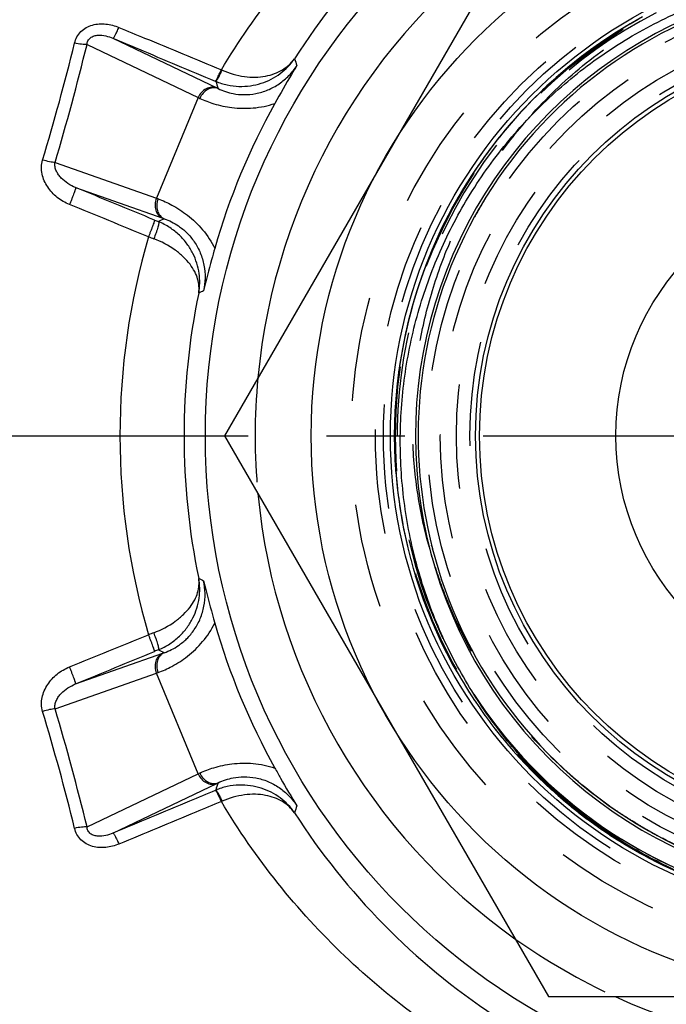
# Model space of a CAD drawing. Header units: millimetres. Extents: x 397 to 603, y 378 to 622.
# Tile 6 of 10: x 447 to 487, y 465 to 526. Entities that reach past the tile are written whole.
import ezdxf

# ---------------------------------------------------------------- set-up
doc = ezdxf.new("R2010")
doc.units = ezdxf.units.MM
doc.header["$LTSCALE"] = 65.185185
doc.linetypes.add('CENTER', pattern=[0.6, 0.375, -0.075, 0.075, -0.075])
doc.linetypes.add('HIDDEN', pattern=[0.2, 0.1, -0.1])
for name, color, linetype in [('ACHSEN_S', 7, 'CONTINUOUS'), ('FASEN', 7, 'CONTINUOUS'), ('FLAECHEN', 7, 'CONTINUOUS'), ('KONST.EL_MIT_GEO', 7, 'CONTINUOUS'), ('KURVEN', 7, 'CONTINUOUS')]:
    doc.layers.add(name, color=color, linetype=linetype)

msp = doc.modelspace()

# ---------------------------------------------------------------- linework, layer by layer
at = {"layer": 'ACHSEN_S', "color": 2, "linetype": 'CENTER'}
msp.add_line((397.5, 500), (602.5, 500), dxfattribs=at)
at = {"layer": 'FASEN', "color": 7, "linetype": 'Continuous'}
msp.add_circle((500, 500), 41.605, dxfattribs=at)
for start, end in [(125.38435, 174.61552), (185.38448, 234.61565), (245.38443, 294.61557)]:
    msp.add_arc((500, 500), 38.5, start, end, dxfattribs=at)
at = {"layer": 'FASEN', "color": 8, "linetype": 'HIDDEN'}
for start, end in [(174.61552, 185.38448), (234.61565, 245.38443)]:
    msp.add_arc((500, 500), 38.5, start, end, dxfattribs=at)
at = {"layer": 'FLAECHEN', "color": 8, "linetype": 'HIDDEN'}
for radius in [29.805, 26.95, 25.1]:
    msp.add_circle((500, 500), radius, dxfattribs=at)
at = {"layer": 'FLAECHEN', "color": 7, "linetype": 'Continuous'}
msp.add_circle((500, 500), 24.5, dxfattribs=at)
at = {"layer": 'KONST.EL_MIT_GEO', "color": 7, "linetype": 'Continuous'}
for p, q in [((479.793, 535), (459.585, 500)), ((452.624, 524.802), (459.101, 521.702)), ((451.012, 524.418), (457.944, 521.1)), ((459.392, 522.837), (459.437, 522.817)), ((459.009, 522.133), (459.044, 522.119)), ((457.944, 521.1), (455.342, 514.819)), ((449.02, 517.047), (455.342, 514.819)), ((450.302, 515.489), (455.734, 513.574)), ((459.585, 500), (479.793, 465)), ((450.302, 484.511), (455.734, 486.426)), ((449.02, 482.953), (455.342, 485.181)), ((457.944, 478.9), (455.342, 485.181)), ((451.012, 475.582), (457.944, 478.9)), ((452.624, 475.198), (459.101, 478.298)), ((459.044, 477.881), (459.009, 477.867)), ((459.437, 477.183), (459.392, 477.163)), ((484.882, 476.041), (484.864, 476.052)), ((485.008, 475.962), (484.986, 475.976)), ((479.793, 465), (520.207, 465))]:
    msp.add_line(p, q, dxfattribs=at)
at = {"layer": 'KONST.EL_MIT_GEO', "color": 8, "linetype": 'HIDDEN'}
for p, q in [((484.405, 525.404), (483.911, 525.094)), ((484.894, 525.698), (484.394, 525.398)), ((485.388, 525.982), (484.883, 525.691)), ((483.445, 524.789), (482.963, 524.461)), ((483.922, 525.101), (483.434, 524.782)), ((482.973, 524.468), (482.498, 524.13)), ((482.05, 523.799), (481.588, 523.443)), ((482.508, 524.138), (482.04, 523.791)), ((481.153, 523.094), (480.705, 522.721)), ((481.598, 523.451), (481.143, 523.086)), ((480.283, 522.357), (479.849, 521.967)), ((480.714, 522.73), (480.273, 522.348)), ((479.859, 521.975), (479.433, 521.577)), ((479.033, 521.189), (478.623, 520.775)), ((479.442, 521.586), (479.024, 521.18)), ((478.631, 520.784), (478.229, 520.362)), ((477.852, 519.951), (477.466, 519.514)), ((478.238, 520.371), (477.843, 519.942)), ((477.474, 519.524), (477.097, 519.079)), ((476.744, 518.648), (476.384, 518.189)), ((477.105, 519.089), (476.736, 518.638)), ((476.392, 518.199), (476.04, 517.734)), ((476.048, 517.744), (475.705, 517.273)), ((475.386, 516.815), (475.062, 516.33)), ((475.713, 517.283), (475.379, 516.805)), ((475.069, 516.341), (474.754, 515.85)), ((474.761, 515.861), (474.456, 515.365)), ((474.462, 515.375), (474.167, 514.873)), ((473.893, 514.387), (473.616, 513.874)), ((474.173, 514.884), (473.887, 514.376)), ((475.759, 514.662), (475.761, 514.665)), ((475.759, 514.662), (475.761, 514.665)), ((475.759, 514.662), (475.761, 514.665)), ((473.622, 513.885), (473.356, 513.367)), ((475.414, 514.075), (475.442, 514.125)), ((475.428, 514.101), (475.445, 514.13)), ((475.442, 514.125), (475.466, 514.165)), ((475.445, 514.13), (475.46, 514.155)), ((475.46, 514.155), (475.466, 514.165)), ((475.466, 514.165), (475.489, 514.206)), ((475.466, 514.165), (475.475, 514.181)), ((475.466, 514.165), (475.468, 514.169)), ((473.362, 513.378), (473.105, 512.855)), ((475.18, 513.658), (475.183, 513.664)), ((475.184, 513.666), (475.187, 513.672)), ((473.111, 512.866), (472.864, 512.338)), ((472.869, 512.349), (472.633, 511.816)), ((472.417, 511.302), (472.201, 510.761)), ((472.638, 511.828), (472.412, 511.291)), ((472.206, 510.773), (472, 510.227)), ((472.005, 510.239), (471.81, 509.689)), ((471.814, 509.701), (471.63, 509.148)), ((471.633, 509.16), (471.46, 508.604)), ((471.463, 508.616), (471.3, 508.056)), ((471.304, 508.069), (471.151, 507.506)), ((471.016, 506.965), (470.885, 506.397)), ((471.155, 507.518), (471.013, 506.953)), ((470.888, 506.409), (470.768, 505.839)), ((470.771, 505.851), (470.662, 505.278)), ((470.662, 505.278), (470.553, 504.628)), ((470.566, 504.716), (470.47, 504.067)), ((470.482, 504.152), (470.398, 503.505)), ((470.408, 503.587), (470.336, 502.941)), ((470.293, 502.465), (470.246, 501.811)), ((470.251, 501.896), (470.217, 501.244)), ((470.221, 501.326), (470.199, 500.677)), ((470.201, 500.756), (470.191, 500.11)), ((470.192, 500.186), (470.194, 499.543)), ((470.193, 499.616), (470.209, 498.976)), ((470.206, 499.046), (470.233, 498.41)), ((470.23, 498.476), (470.269, 497.844)), ((470.265, 497.907), (470.315, 497.279)), ((470.31, 497.338), (470.373, 496.714)), ((470.366, 496.771), (470.44, 496.151)), ((470.434, 496.204), (470.519, 495.59)), ((470.512, 495.64), (470.608, 495.03)), ((470.6, 495.076), (470.708, 494.471)), ((470.7, 494.515), (470.819, 493.915)), ((470.81, 493.955), (470.94, 493.361)), ((470.931, 493.398), (471.071, 492.81)), ((471.063, 492.843), (471.213, 492.261)), ((472.52, 493.112), (472.505, 493.173)), ((472.523, 493.101), (472.52, 493.112)), ((472.58, 492.876), (472.562, 492.947)), ((472.594, 492.824), (472.58, 492.876)), ((472.595, 492.82), (472.594, 492.824)), ((471.205, 492.291), (471.366, 491.714)), ((471.358, 491.741), (471.529, 491.171)), ((471.521, 491.195), (471.702, 490.631)), ((471.695, 490.652), (471.885, 490.094)), ((471.879, 490.112), (472.078, 489.561)), ((472.073, 489.576), (472.282, 489.031)), ((472.278, 489.043), (472.497, 488.503)), ((472.492, 488.515), (472.722, 487.979)), ((472.717, 487.991), (472.957, 487.459)), ((472.952, 487.471), (473.202, 486.944)), ((473.197, 486.956), (473.457, 486.434)), ((473.449, 486.449), (473.721, 485.929)), ((473.712, 485.946), (473.995, 485.429)), ((473.984, 485.449), (474.279, 484.934)), ((474.265, 484.956), (474.572, 484.445)), ((474.556, 484.47), (474.874, 483.961)), ((474.856, 483.988), (475.185, 483.483)), ((475.141, 483.861), (475.098, 483.927)), ((475.129, 483.88), (475.101, 483.923)), ((475.141, 483.861), (475.102, 483.921)), ((475.141, 483.861), (475.103, 483.919)), ((475.141, 483.861), (475.105, 483.917)), ((475.141, 483.861), (475.114, 483.902)), ((475.141, 483.861), (475.123, 483.889)), ((475.141, 483.861), (475.127, 483.883)), ((475.141, 483.861), (475.129, 483.88)), ((475.141, 483.861), (475.13, 483.878)), ((475.165, 483.824), (475.141, 483.861)), ((475.154, 483.84), (475.141, 483.861)), ((475.165, 483.513), (475.506, 483.011)), ((475.484, 483.044), (475.835, 482.546)), ((475.811, 482.58), (476.174, 482.087)), ((476.146, 482.123), (476.521, 481.634)), ((476.491, 481.673), (476.876, 481.189)), ((476.844, 481.229), (477.24, 480.75)), ((477.205, 480.792), (477.613, 480.318)), ((477.574, 480.361), (477.993, 479.893)), ((477.952, 479.938), (478.382, 479.476)), ((478.338, 479.523), (478.779, 479.066)), ((478.731, 479.114), (479.183, 478.664)), ((479.132, 478.713), (479.595, 478.269)), ((479.541, 478.32), (480.015, 477.883)), ((479.957, 477.935), (480.441, 477.505)), ((480.381, 477.558), (480.875, 477.135)), ((480.811, 477.189), (481.316, 476.773)), ((483.641, 476.87), (483.613, 476.89)), ((481.249, 476.828), (481.764, 476.42)), ((481.693, 476.475), (482.218, 476.075)), ((483.819, 476.745), (483.806, 476.754)), ((483.836, 476.734), (483.819, 476.745)), ((484.075, 476.57), (484.071, 476.572)), ((484.119, 476.54), (484.075, 476.57)), ((484.246, 476.454), (484.199, 476.486)), ((484.267, 476.44), (484.246, 476.454)), ((484.279, 476.432), (484.267, 476.44)), ((484.425, 476.336), (484.39, 476.358)), ((484.617, 476.21), (484.591, 476.227)), ((482.144, 476.131), (482.679, 475.739)), ((482.601, 475.796), (483.147, 475.413)), ((484.624, 476.206), (484.617, 476.21)), ((484.645, 476.192), (484.624, 476.206)), ((484.703, 476.155), (484.645, 476.192)), ((484.717, 476.146), (484.703, 476.155)), ((485.033, 475.947), (485.008, 475.962)), ((485.033, 475.947), (485.008, 475.962)), ((485.439, 475.699), (485.033, 475.947)), ((485.063, 475.928), (485.033, 475.947)), ((485.048, 475.937), (485.033, 475.947)), ((485.093, 475.909), (485.048, 475.937)), ((485.114, 475.896), (485.063, 475.928)), ((485.149, 475.874), (485.093, 475.909)), ((485.18, 475.855), (485.114, 475.896)), ((485.184, 475.853), (485.18, 475.855)), ((485.19, 475.849), (485.184, 475.853)), ((485.354, 475.75), (485.345, 475.755)), ((485.527, 475.646), (485.47, 475.68)), ((485.579, 475.615), (485.527, 475.646)), ((483.065, 475.469), (483.62, 475.095)), ((483.609, 475.102), (484.1, 474.786)), ((485.681, 475.555), (485.676, 475.558)), ((485.684, 475.553), (485.681, 475.555)), ((485.745, 475.517), (485.684, 475.553)), ((485.813, 475.478), (485.745, 475.517)), ((486.04, 475.348), (486.027, 475.355)), ((486.093, 475.318), (486.04, 475.348)), ((486.147, 475.287), (486.093, 475.318)), ((486.201, 475.257), (486.147, 475.287)), ((486.49, 475.099), (486.447, 475.122)), ((486.489, 475.098), (486.447, 475.121)), ((486.61, 475.033), (486.575, 475.052)), ((484.089, 474.793), (484.585, 474.486)), ((484.574, 474.493), (485.076, 474.196)), ((485.065, 474.202), (485.572, 473.915)), ((485.561, 473.921), (486.074, 473.644)), ((486.063, 473.65), (486.581, 473.382)), ((486.569, 473.388), (487.092, 473.131)), ((487.081, 473.136), (487.609, 472.889))]:
    msp.add_line(p, q, dxfattribs=at)
for points in [[(485.51, 526.05), (485.016, 525.769), (484.527, 525.478), (484.043, 525.179), (483.566, 524.87), (483.095, 524.552), (482.629, 524.225), (482.17, 523.889), (481.718, 523.544), (481.272, 523.191), (480.833, 522.83), (480.401, 522.46), (479.976, 522.082), (479.558, 521.696), (479.148, 521.302), (478.746, 520.9), (478.351, 520.491), (477.964, 520.074), (477.585, 519.65), (477.214, 519.219), (476.851, 518.781), (476.497, 518.336), (476.152, 517.884), (475.815, 517.426), (475.487, 516.961), (475.168, 516.491), (474.858, 516.014), (474.557, 515.531), (474.265, 515.043), (473.983, 514.549), (473.71, 514.05), (473.447, 513.546), (473.193, 513.037), (472.949, 512.524), (472.715, 512.005), (472.491, 511.483), (472.277, 510.956), (472.073, 510.425), (471.879, 509.89), (471.696, 509.352), (471.523, 508.81), (471.36, 508.265), (471.207, 507.717), (471.065, 507.167), (470.934, 506.613), (470.813, 506.058), (470.703, 505.5), (470.603, 504.94), (470.514, 504.378), (470.436, 503.815), (470.369, 503.25), (470.312, 502.684), (470.266, 502.117), (470.231, 501.55), (470.207, 500.982), (470.194, 500.413), (470.191, 499.844), (470.2, 499.276), (470.219, 498.707), (470.249, 498.139), (470.29, 497.572), (470.342, 497.006), (470.404, 496.441), (470.478, 495.877), (470.562, 495.314), (470.656, 494.753), (470.762, 494.195), (470.878, 493.638), (471.005, 493.083), (471.13, 492.579)], [(485.664, 526.135), (485.17, 525.858), (484.68, 525.571), (484.197, 525.275), (483.719, 524.97), (483.247, 524.656), (482.781, 524.332), (482.321, 524), (481.867, 523.66), (481.421, 523.311), (480.981, 522.953), (480.547, 522.587), (480.121, 522.213), (479.702, 521.831), (479.291, 521.441), (478.886, 521.043), (478.49, 520.637), (478.101, 520.224), (477.72, 519.804), (477.348, 519.377), (476.983, 518.942), (476.627, 518.501), (476.279, 518.053), (475.94, 517.598), (475.61, 517.137), (475.288, 516.67), (474.976, 516.197), (474.672, 515.718), (474.377, 515.234), (474.092, 514.743), (473.817, 514.248), (473.55, 513.747), (473.293, 513.242), (473.046, 512.731), (472.809, 512.216), (472.582, 511.697), (472.364, 511.173), (472.157, 510.645), (471.959, 510.113), (471.772, 509.578), (471.595, 509.039), (471.428, 508.497), (471.271, 507.952), (471.125, 507.404), (470.99, 506.854), (470.864, 506.301), (470.75, 505.745), (470.646, 505.188)], [(470.664, 505.291), (470.568, 504.729), (470.483, 504.165), (470.409, 503.599), (470.346, 503.033), (470.286, 502.376)], [(487.365, 474.644), (486.876, 474.893), (486.392, 475.152), (485.913, 475.421), (485.439, 475.699)], [(483.534, 475.151), (484.01, 474.843), (484.491, 474.543), (484.979, 474.253), (485.471, 473.971), (485.969, 473.7), (486.472, 473.438), (486.979, 473.185), (487.492, 472.942)]]:
    msp.add_lwpolyline(points, dxfattribs=at)
at = {"layer": 'KONST.EL_MIT_GEO', "color": 7, "linetype": 'Continuous'}
for radius in [35, 30.062, 24.75]:
    msp.add_circle((500, 500), radius, dxfattribs=at)
at = {"layer": 'KONST.EL_MIT_GEO', "color": 8, "linetype": 'HIDDEN'}
for radius in [32.5, 31, 30.5, 29.75, 27.75, 26.95, 25.95]:
    msp.add_circle((500, 500), radius, dxfattribs=at)
at = {"layer": 'KONST.EL_MIT_GEO', "color": 7, "linetype": 'Continuous'}
for centre, radius, start, end in [((500.297, 500.231), 43.169, 123.5958, 147.34172), ((500, 500), 28.501, 18.32021, 290.56656), ((500, 500), 28.33, 328.87477, 319.1467), ((300.231, 561.511), 154.504, 343.33494, 346.1413), ((298.335, 561.725), 157.169, 343.48506, 346.26852), ((582.116, 565.753), 125.482, 199.66516, 199.87057), ((599.38, 565.413), 146.862, 197.14493, 197.33164), ((469.794, 544.045), 24.77, 244.42346, 244.64013), ((473.032, 553.362), 35.616, 244.93544, 245.11617), ((499.859, 500.059), 42.499, 150.88063, 164.11937), ((443.198, 481.335), 35.618, 69.88383, 70.06456), ((488.013, 592.974), 86.008, 247.59141, 247.76862), ((523.95, 383.603), 146.717, 117.66786, 117.82231), ((447.498, 490.217), 24.767, 70.35985, 70.57655), ((497.354, 499.994), 44.288, 163.70963, 179.99246), ((478.48, 575.15), 67.037, 249.35518, 249.65735), ((500.713, 500), 43.65, 168.23022, 180.00062), ((511.485, 395.616), 125.287, 115.12827, 115.28054), ((497.354, 500.006), 44.288, 180.00754, 196.29037), ((500.714, 500), 43.65, 179.9994, 191.76976), ((511.483, 604.384), 125.287, 244.72017, 244.87243), ((499.859, 499.941), 42.499, 195.88063, 209.11937), ((478.48, 424.85), 67.037, 110.34265, 110.64482), ((488.013, 407.026), 86.008, 112.23138, 112.40859), ((523.949, 616.398), 146.717, 242.17808, 242.33253), ((447.497, 509.787), 24.771, 289.42346, 289.64013), ((443.198, 518.663), 35.616, 289.93544, 290.11617), ((500, 500), 29.638, 212.99361, 300.63487), ((302.314, 439.057), 152.346, 13.83882, 16.68493), ((300.437, 438.843), 154.993, 13.71193, 16.53449), ((473.033, 446.637), 35.618, 114.88383, 115.06456), ((599.379, 434.59), 146.861, 162.66916, 162.85588), ((469.792, 455.96), 24.765, 115.35986, 115.57656), ((582.116, 434.247), 125.482, 160.12936, 160.33477), ((500.297, 499.769), 43.169, 212.65828, 236.4042), ((500.23, 500.368), 28.764, 237.75263, 237.99578)]:
    msp.add_arc(centre, radius, start, end, dxfattribs=at)
at = {"layer": 'KONST.EL_MIT_GEO', "color": 8, "linetype": 'HIDDEN'}
for centre, radius, start, end in [((500, 500), 29.638, 300.63487, 212.99361), ((500.007, 499.996), 28.338, 147.16191, 148.83293), ((499.997, 500.002), 28.326, 148.82411, 151.16452), ((500.002, 499.999), 28.332, 150.69684, 151.1765), ((499.998, 500.001), 28.327, 150.15052, 151.16441), ((499.992, 500.004), 28.321, 150.00003, 150.69686), ((499.987, 500.008), 28.315, 150, 150.17486), ((504.681, 502.039), 33.549, 195.5944, 195.79875), ((499.988, 499.997), 28.317, 194.09454, 194.41558), ((500, 500), 29.638, 212.99362, 238.52913), ((500, 500), 29.638, 212.99362, 280.48094), ((500.23, 500.368), 28.764, 234.78042, 235.18206), ((500.232, 500.372), 28.769, 235.25325, 235.44946), ((500.235, 500.376), 28.773, 235.44946, 235.82281), ((500.237, 500.379), 28.777, 235.93681, 236.12929), ((500.238, 500.38), 28.778, 236.32193, 236.58623), ((500.237, 500.379), 28.777, 236.669, 237.06526), ((500.234, 500.374), 28.772, 237.36376, 237.54558), ((500.233, 500.372), 28.769, 237.54558, 237.70951), ((499.999, 499.999), 28.329, 238.38591, 239.14444), ((500.233, 500.374), 28.77, 238.47728, 238.67607), ((500.234, 500.376), 28.773, 238.67607, 238.83671), ((500.235, 500.378), 28.776, 238.85783, 239.1284), ((500.003, 500.005), 28.336, 239.14442, 239.40083), ((500.004, 500.007), 28.338, 239.40083, 240.26345), ((500.237, 500.381), 28.778, 239.37965, 239.60405), ((500.236, 500.38), 28.777, 239.92108, 240.23032), ((500.003, 500.006), 28.337, 240.26346, 240.47713), ((500.235, 500.378), 28.775, 240.23032, 240.412), ((500, 500), 28.33, 240.4771, 241.41982), ((500.23, 500.369), 28.765, 240.81023, 241.36916), ((500.231, 500.371), 28.767, 241.46474, 241.65856)]:
    msp.add_arc(centre, radius, start, end, dxfattribs=at)
at = {"layer": 'KONST.EL_MIT_GEO', "color": 7, "linetype": 'Continuous'}
for points, knots in [([(459.392, 522.837), (460.449, 524.608), (462.804, 528.003), (466.986, 532.567), (471.734, 536.535), (475.223, 538.744), (477.032, 539.73)], [0, 0, 0, 0, 0.250492, 0.50012, 0.74968, 1, 1, 1, 1]), ([(474.651, 514.635), (475.356, 515.824), (476.936, 518.105), (479.765, 521.154), (482.998, 523.772), (486.57, 525.904), (490.409, 527.507), (494.437, 528.546), (498.572, 529), (502.73, 528.859), (506.824, 528.123), (510.771, 526.808), (514.489, 524.94), (517.898, 522.557), (520.929, 519.707), (523.517, 516.449), (525.606, 512.852), (526.637, 510.275), (527.056, 508.959)], [0, 0, 0, 0, 0.062501, 0.125002, 0.187503, 0.250004, 0.312505, 0.375005, 0.437506, 0.500006, 0.562506, 0.625005, 0.687505, 0.750004, 0.812503, 0.875002, 0.937501, 1, 1, 1, 1]), ([(450.237, 524.503), (450.27, 524.636), (450.37, 524.896), (450.622, 525.231), (450.959, 525.485), (451.351, 525.644), (451.77, 525.713), (452.334, 525.7), (452.748, 525.588), (453.007, 525.481)], [0, 0, 0, 0, 0.122874, 0.246435, 0.37099, 0.496461, 0.622486, 0.748687, 1, 1, 1, 1]), ([(452.624, 524.802), (452.632, 524.802), (452.653, 524.819), (452.683, 524.855), (452.723, 524.915), (452.769, 524.995), (452.823, 525.095), (452.905, 525.258), (452.966, 525.389), (453.007, 525.481)], [0, 0, 0, 0, 0.031457, 0.092175, 0.183315, 0.303146, 0.448764, 0.616446, 1, 1, 1, 1]), ([(453.007, 525.481), (453.538, 525.26), (455.667, 524.379), (457.795, 523.498), (459.392, 522.837)], [0, 0, 0, 0, 0.249908, 1, 1, 1, 1]), ([(451.012, 524.418), (451.018, 524.496), (451.058, 524.656), (451.22, 524.851), (451.451, 524.962), (451.777, 525.015), (452.18, 524.967), (452.481, 524.864), (452.624, 524.802)], [0, 0, 0, 0, 0.121301, 0.249015, 0.379886, 0.509012, 0.758338, 1, 1, 1, 1]), ([(452.624, 524.802), (453.156, 524.58), (455.284, 523.69), (457.413, 522.8), (459.009, 522.133)], [0, 0, 0, 0, 0.249907, 1, 1, 1, 1]), ([(451.012, 524.418), (450.961, 524.413), (450.846, 524.412), (450.586, 524.433), (450.38, 524.47), (450.237, 524.503)], [0, 0, 0, 0, 0.198058, 0.438574, 1, 1, 1, 1]), ([(459.044, 522.119), (459.275, 522.023), (459.751, 521.873), (460.484, 521.783), (461.203, 521.821), (462.097, 522.024), (463.096, 522.535), (463.712, 523.174), (463.953, 523.526)], [0, 0, 0, 0, 0.136454, 0.270234, 0.40037, 0.526577, 0.767744, 1, 1, 1, 1]), ([(459.185, 521.662), (459.485, 521.516), (460.019, 521.34), (460.821, 521.262), (461.555, 521.328), (462.306, 521.553), (463.011, 521.936), (463.627, 522.456), (463.961, 522.878), (464.105, 523.102)], [0, 0, 0, 0, 0.17871, 0.296815, 0.429866, 0.570849, 0.713956, 0.857011, 1, 1, 1, 1]), ([(459.437, 522.817), (459.88, 522.618), (460.576, 522.415), (461.499, 522.362), (462.129, 522.424), (462.701, 522.578), (463.203, 522.817), (463.627, 523.131), (463.855, 523.389), (463.953, 523.526)], [0, 0, 0, 0, 0.296098, 0.433259, 0.561282, 0.680456, 0.791971, 0.897695, 1, 1, 1, 1]), ([(464.105, 523.102), (463.992, 522.919), (463.52, 522.14), (463.07, 521.348), (462.731, 520.74)], [0, 0, 0, 0, 0.235863, 1, 1, 1, 1]), ([(459.009, 522.133), (459.012, 522.133), (459.02, 522.137), (459.038, 522.153), (459.066, 522.19), (459.105, 522.252), (459.152, 522.336), (459.206, 522.44), (459.289, 522.608), (459.35, 522.743), (459.392, 522.837)], [0, 0, 0, 0, 0.011894, 0.030533, 0.090919, 0.182238, 0.302518, 0.448663, 0.616757, 1, 1, 1, 1]), ([(459.044, 522.119), (459.052, 522.119), (459.074, 522.136), (459.104, 522.173), (459.145, 522.235), (459.194, 522.318), (459.249, 522.421), (459.333, 522.588), (459.395, 522.723), (459.437, 522.817)], [0, 0, 0, 0, 0.031595, 0.092553, 0.184028, 0.304207, 0.450073, 0.617764, 1, 1, 1, 1]), ([(459.101, 521.702), (458.999, 521.742), (458.767, 521.773), (458.426, 521.667), (458.133, 521.434), (457.994, 521.217), (457.944, 521.1)], [0, 0, 0, 0, 0.229229, 0.472078, 0.731132, 1, 1, 1, 1]), ([(459.185, 521.662), (459.086, 521.7), (458.857, 521.729), (458.522, 521.62), (458.233, 521.386), (458.096, 521.17), (458.045, 521.052)], [0, 0, 0, 0, 0.226611, 0.468569, 0.728752, 1, 1, 1, 1]), ([(458.045, 521.052), (458.328, 520.921), (458.983, 520.672), (460.101, 520.434), (461.398, 520.406), (462.292, 520.589), (462.731, 520.74)], [0, 0, 0, 0, 0.194858, 0.436264, 0.710323, 1, 1, 1, 1]), ([(449.92, 514.427), (449.647, 514.539), (449.13, 514.841), (448.619, 515.389), (448.336, 515.907), (448.2, 516.329), (448.158, 516.77), (448.204, 517.063), (448.246, 517.203)], [0, 0, 0, 0, 0.251158, 0.501356, 0.626413, 0.751163, 0.875648, 1, 1, 1, 1]), ([(449.02, 517.047), (448.969, 517.05), (448.855, 517.063), (448.595, 517.109), (448.389, 517.162), (448.246, 517.203)], [0, 0, 0, 0, 0.194466, 0.434577, 1, 1, 1, 1]), ([(450.302, 515.489), (450.135, 515.556), (449.814, 515.722), (449.463, 516.006), (449.233, 516.28), (449.094, 516.511), (449.006, 516.77), (449.002, 516.957), (449.02, 517.047)], [0, 0, 0, 0, 0.250624, 0.498872, 0.622779, 0.74689, 0.872056, 1, 1, 1, 1]), ([(450.302, 515.489), (450.304, 515.486), (450.304, 515.475), (450.301, 515.455), (450.294, 515.425), (450.284, 515.386), (450.269, 515.338), (450.243, 515.258), (450.201, 515.14), (450.142, 514.981), (450.074, 514.805), (449.999, 514.618), (449.947, 514.491), (449.92, 514.427)], [0, 0, 0, 0, 0.009355, 0.027451, 0.054579, 0.090568, 0.135081, 0.187661, 0.314723, 0.46635, 0.636043, 0.816511, 1, 1, 1, 1]), ([(455.342, 514.819), (455.295, 514.699), (455.239, 514.449), (455.282, 514.077), (455.448, 513.76), (455.634, 513.618), (455.734, 513.574)], [0, 0, 0, 0, 0.268868, 0.527922, 0.770771, 1, 1, 1, 1]), ([(455.447, 514.78), (455.4, 514.661), (455.344, 514.412), (455.383, 514.042), (455.543, 513.727), (455.725, 513.586), (455.822, 513.543)], [0, 0, 0, 0, 0.271248, 0.531431, 0.773389, 1, 1, 1, 1]), ([(455.447, 514.78), (455.74, 514.673), (456.38, 514.386), (457.338, 513.764), (458.275, 512.867), (458.778, 512.105), (458.981, 511.688)], [0, 0, 0, 0, 0.194858, 0.436264, 0.710323, 1, 1, 1, 1]), ([(475.141, 483.861), (474.42, 485), (473.131, 487.38), (471.704, 491.178), (470.809, 495.135), (470.464, 499.178), (470.676, 503.231), (471.442, 507.216), (472.748, 511.057), (473.964, 513.475), (474.651, 514.635)], [0, 0, 0, 0, 0.125001, 0.250002, 0.375002, 0.500002, 0.625002, 0.750002, 0.875001, 1, 1, 1, 1]), ([(455.226, 513.46), (455.228, 513.457), (455.227, 513.446), (455.224, 513.427), (455.216, 513.398), (455.205, 513.36), (455.19, 513.313), (455.164, 513.234), (455.122, 513.119), (455.064, 512.964), (454.996, 512.79), (454.922, 512.606), (454.87, 512.48), (454.844, 512.417)], [0, 0, 0, 0, 0.009023, 0.026909, 0.053845, 0.089641, 0.133955, 0.186339, 0.313059, 0.464507, 0.634324, 0.81536, 1, 1, 1, 1]), ([(455.472, 513.359), (455.477, 513.356), (455.484, 513.344), (455.49, 513.306), (455.485, 513.238), (455.465, 513.132), (455.43, 512.998), (455.382, 512.84), (455.3, 512.601), (455.228, 512.417), (455.175, 512.293)], [0, 0, 0, 0, 0.014433, 0.035281, 0.100484, 0.19736, 0.322877, 0.472248, 0.639503, 1, 1, 1, 1]), ([(457.981, 508.904), (458.054, 509.307), (458.068, 510.165), (457.74, 511.207), (457.266, 511.983), (456.782, 512.535), (456.182, 513.013), (455.718, 513.258), (455.472, 513.359)], [0, 0, 0, 0, 0.223113, 0.458286, 0.584078, 0.71645, 0.855541, 1, 1, 1, 1]), ([(455.822, 513.543), (456.138, 513.435), (456.64, 513.181), (457.262, 512.669), (457.734, 512.104), (458.106, 511.414), (458.334, 510.644), (458.402, 509.841), (458.339, 509.307), (458.282, 509.046)], [0, 0, 0, 0, 0.17871, 0.296815, 0.429866, 0.570849, 0.713956, 0.857011, 1, 1, 1, 1]), ([(457.981, 508.904), (458.003, 509.047), (458.013, 509.346), (457.926, 509.801), (457.734, 510.263), (457.437, 510.724), (457.029, 511.176), (456.309, 511.773), (455.651, 512.117), (455.175, 512.293)], [0, 0, 0, 0, 0.091813, 0.188142, 0.292375, 0.407383, 0.535388, 0.677647, 1, 1, 1, 1]), ([(458.981, 511.688), (458.915, 511.454), (458.668, 510.577), (458.437, 509.695), (458.282, 509.046)], [0, 0, 0, 0, 0.267342, 1, 1, 1, 1]), ([(455.175, 487.707), (455.651, 487.883), (456.309, 488.227), (457.029, 488.824), (457.437, 489.276), (457.734, 489.737), (457.926, 490.199), (458.013, 490.654), (458.003, 490.953), (457.981, 491.096)], [0, 0, 0, 0, 0.322353, 0.464612, 0.592617, 0.707625, 0.811858, 0.908187, 1, 1, 1, 1]), ([(455.472, 486.641), (455.718, 486.742), (456.182, 486.987), (456.782, 487.465), (457.266, 488.017), (457.74, 488.793), (458.068, 489.835), (458.054, 490.693), (457.981, 491.096)], [0, 0, 0, 0, 0.144459, 0.28355, 0.415922, 0.541714, 0.776887, 1, 1, 1, 1]), ([(455.822, 486.457), (456.138, 486.565), (456.64, 486.819), (457.262, 487.331), (457.734, 487.896), (458.106, 488.586), (458.334, 489.356), (458.402, 490.159), (458.339, 490.693), (458.282, 490.954)], [0, 0, 0, 0, 0.17871, 0.296815, 0.429868, 0.570851, 0.713958, 0.857012, 1, 1, 1, 1]), ([(458.282, 490.954), (458.332, 490.745), (458.55, 489.86), (458.791, 488.982), (458.981, 488.312)], [0, 0, 0, 0, 0.235863, 1, 1, 1, 1]), ([(455.447, 485.22), (455.74, 485.327), (456.38, 485.614), (457.338, 486.236), (458.275, 487.133), (458.778, 487.895), (458.981, 488.312)], [0, 0, 0, 0, 0.194858, 0.436264, 0.710323, 1, 1, 1, 1]), ([(455.226, 486.54), (455.228, 486.543), (455.227, 486.554), (455.224, 486.573), (455.216, 486.602), (455.205, 486.64), (455.19, 486.687), (455.164, 486.766), (455.122, 486.881), (455.064, 487.036), (454.996, 487.21), (454.922, 487.394), (454.87, 487.52), (454.844, 487.583)], [0, 0, 0, 0, 0.009023, 0.026909, 0.053845, 0.089641, 0.133955, 0.186339, 0.313059, 0.464507, 0.634324, 0.81536, 1, 1, 1, 1]), ([(455.472, 486.641), (455.477, 486.644), (455.484, 486.656), (455.49, 486.694), (455.485, 486.762), (455.465, 486.868), (455.43, 487.002), (455.382, 487.16), (455.3, 487.399), (455.228, 487.583), (455.175, 487.707)], [0, 0, 0, 0, 0.014433, 0.035281, 0.100484, 0.19736, 0.322878, 0.472248, 0.639503, 1, 1, 1, 1]), ([(455.734, 486.426), (455.634, 486.382), (455.448, 486.24), (455.282, 485.923), (455.239, 485.551), (455.295, 485.301), (455.342, 485.181)], [0, 0, 0, 0, 0.229229, 0.472078, 0.731132, 1, 1, 1, 1]), ([(455.822, 486.457), (455.725, 486.414), (455.543, 486.273), (455.383, 485.958), (455.344, 485.588), (455.4, 485.339), (455.447, 485.22)], [0, 0, 0, 0, 0.226611, 0.468569, 0.728752, 1, 1, 1, 1]), ([(448.246, 482.797), (448.204, 482.937), (448.158, 483.23), (448.2, 483.671), (448.336, 484.093), (448.619, 484.611), (449.13, 485.159), (449.647, 485.461), (449.92, 485.573)], [0, 0, 0, 0, 0.124352, 0.248837, 0.373587, 0.498644, 0.748842, 1, 1, 1, 1]), ([(450.302, 484.511), (450.304, 484.514), (450.304, 484.525), (450.301, 484.545), (450.294, 484.575), (450.284, 484.614), (450.269, 484.662), (450.243, 484.742), (450.201, 484.86), (450.142, 485.019), (450.074, 485.195), (449.999, 485.382), (449.947, 485.509), (449.92, 485.573)], [0, 0, 0, 0, 0.009355, 0.027451, 0.054579, 0.090568, 0.135081, 0.187661, 0.314723, 0.46635, 0.636044, 0.816511, 1, 1, 1, 1]), ([(449.02, 482.953), (449.002, 483.043), (449.006, 483.23), (449.094, 483.489), (449.233, 483.72), (449.463, 483.994), (449.814, 484.278), (450.135, 484.444), (450.302, 484.511)], [0, 0, 0, 0, 0.127944, 0.25311, 0.377221, 0.501128, 0.749376, 1, 1, 1, 1]), ([(501.127, 470.212), (499.849, 470.164), (497.282, 470.235), (493.482, 470.84), (489.791, 471.933), (486.274, 473.496), (482.99, 475.503), (479.994, 477.92), (477.339, 480.706), (475.826, 482.78), (475.141, 483.861)], [0, 0, 0, 0, 0.124997, 0.249999, 0.375, 0.500001, 0.625002, 0.750002, 0.875002, 1, 1, 1, 1]), ([(449.02, 482.953), (448.969, 482.95), (448.855, 482.937), (448.595, 482.891), (448.389, 482.838), (448.246, 482.797)], [0, 0, 0, 0, 0.194466, 0.434577, 1, 1, 1, 1]), ([(458.045, 478.948), (458.328, 479.079), (458.983, 479.328), (460.101, 479.566), (461.398, 479.594), (462.292, 479.411), (462.731, 479.26)], [0, 0, 0, 0, 0.194858, 0.436264, 0.710323, 1, 1, 1, 1]), ([(457.944, 478.9), (457.994, 478.783), (458.133, 478.566), (458.426, 478.333), (458.767, 478.227), (458.999, 478.258), (459.101, 478.298)], [0, 0, 0, 0, 0.268868, 0.527922, 0.770771, 1, 1, 1, 1]), ([(458.045, 478.948), (458.096, 478.83), (458.233, 478.614), (458.522, 478.38), (458.857, 478.271), (459.086, 478.3), (459.185, 478.338)], [0, 0, 0, 0, 0.271248, 0.531431, 0.773389, 1, 1, 1, 1]), ([(459.185, 478.338), (459.485, 478.484), (460.019, 478.66), (460.821, 478.738), (461.555, 478.672), (462.306, 478.447), (463.011, 478.064), (463.627, 477.544), (463.961, 477.122), (464.105, 476.898)], [0, 0, 0, 0, 0.178709, 0.296814, 0.429866, 0.570848, 0.713956, 0.857011, 1, 1, 1, 1]), ([(462.731, 479.26), (462.849, 479.047), (463.295, 478.253), (463.755, 477.466), (464.105, 476.898)], [0, 0, 0, 0, 0.267342, 1, 1, 1, 1]), ([(463.953, 476.474), (463.712, 476.826), (463.096, 477.465), (462.097, 477.976), (461.203, 478.179), (460.484, 478.217), (459.751, 478.127), (459.275, 477.977), (459.044, 477.881)], [0, 0, 0, 0, 0.232256, 0.473423, 0.59963, 0.729766, 0.863546, 1, 1, 1, 1]), ([(459.009, 477.867), (458.477, 477.644), (456.348, 476.755), (454.22, 475.865), (452.624, 475.198)], [0, 0, 0, 0, 0.250091, 1, 1, 1, 1]), ([(459.009, 477.867), (459.012, 477.867), (459.02, 477.863), (459.038, 477.847), (459.066, 477.81), (459.105, 477.748), (459.152, 477.664), (459.206, 477.56), (459.289, 477.392), (459.35, 477.257), (459.392, 477.163)], [0, 0, 0, 0, 0.011895, 0.030533, 0.09092, 0.182238, 0.302518, 0.448663, 0.616757, 1, 1, 1, 1]), ([(459.044, 477.881), (459.052, 477.881), (459.074, 477.864), (459.104, 477.827), (459.145, 477.765), (459.194, 477.682), (459.249, 477.579), (459.333, 477.412), (459.395, 477.277), (459.437, 477.183)], [0, 0, 0, 0, 0.031595, 0.092553, 0.184028, 0.304207, 0.450073, 0.617764, 1, 1, 1, 1]), ([(463.953, 476.474), (463.855, 476.611), (463.627, 476.869), (463.203, 477.183), (462.701, 477.422), (462.129, 477.576), (461.499, 477.638), (460.576, 477.585), (459.88, 477.382), (459.437, 477.183)], [0, 0, 0, 0, 0.102305, 0.208029, 0.319544, 0.438718, 0.566741, 0.703902, 1, 1, 1, 1]), ([(459.392, 477.163), (458.859, 476.943), (456.731, 476.062), (454.603, 475.18), (453.007, 474.519)], [0, 0, 0, 0, 0.250089, 1, 1, 1, 1]), ([(477.032, 460.27), (475.223, 461.256), (471.734, 463.465), (466.986, 467.433), (462.804, 471.997), (460.449, 475.392), (459.392, 477.163)], [0, 0, 0, 0, 0.25032, 0.49988, 0.749508, 1, 1, 1, 1]), ([(451.012, 475.582), (450.961, 475.587), (450.846, 475.588), (450.586, 475.567), (450.38, 475.53), (450.237, 475.497)], [0, 0, 0, 0, 0.198058, 0.438574, 1, 1, 1, 1]), ([(453.007, 474.519), (452.748, 474.412), (452.334, 474.3), (451.77, 474.287), (451.351, 474.356), (450.959, 474.515), (450.622, 474.769), (450.37, 475.104), (450.27, 475.364), (450.237, 475.497)], [0, 0, 0, 0, 0.251313, 0.377514, 0.503539, 0.62901, 0.753565, 0.877126, 1, 1, 1, 1]), ([(452.624, 475.198), (452.481, 475.136), (452.18, 475.033), (451.777, 474.985), (451.451, 475.038), (451.22, 475.149), (451.058, 475.344), (451.018, 475.504), (451.012, 475.582)], [0, 0, 0, 0, 0.241662, 0.490988, 0.620114, 0.750985, 0.878699, 1, 1, 1, 1]), ([(452.624, 475.198), (452.632, 475.198), (452.653, 475.181), (452.683, 475.145), (452.723, 475.085), (452.769, 475.005), (452.823, 474.905), (452.905, 474.742), (452.966, 474.611), (453.007, 474.519)], [0, 0, 0, 0, 0.031457, 0.092175, 0.183314, 0.303145, 0.448764, 0.616446, 1, 1, 1, 1])]:
    msp.add_open_spline(points, degree=3, knots=knots, dxfattribs=at)
at = {"layer": 'KONST.EL_MIT_GEO', "color": 8, "linetype": 'HIDDEN'}
for points, knots in [([(478.438, 519.687), (479.44, 520.84), (481.63, 522.991), (485.376, 525.664), (489.49, 527.723), (492.415, 528.655), (493.902, 529.004)], [0, 0, 0, 0, 0.249997, 0.499996, 0.749997, 1, 1, 1, 1]), ([(472.367, 493.021), (472.048, 494.163), (471.553, 496.491), (471.25, 500.047), (471.389, 503.613), (471.969, 507.134), (472.977, 510.557), (474.399, 513.83), (476.21, 516.904), (477.659, 518.792), (478.438, 519.687)], [0, 0, 0, 0, 0.124998, 0.249997, 0.374997, 0.499996, 0.624997, 0.749997, 0.874998, 1, 1, 1, 1]), ([(483.613, 476.89), (482.258, 477.848), (479.71, 480.005), (476.507, 483.846), (474.422, 487.459), (473.139, 490.524), (472.626, 492.106), (472.4, 492.905)], [0, 0, 0, 0, 0.249936, 0.499875, 0.74982, 0.874908, 1, 1, 1, 1]), ([(505.891, 472.115), (505.077, 471.964), (503.435, 471.723), (500.128, 471.513), (495.976, 471.774), (491.125, 472.932), (488.067, 474.25), (486.61, 475.033)], [0, 0, 0, 0, 0.125091, 0.250178, 0.500124, 0.750064, 1, 1, 1, 1])]:
    msp.add_open_spline(points, degree=3, knots=knots, dxfattribs=at)
at = {"layer": 'KONST.EL_MIT_GEO', "color": 7, "linetype": 'Continuous'}
for points in [[(455.226, 513.46), (453.585, 514.137), (451.944, 514.813), (450.302, 515.489)], [(454.844, 512.417), (453.203, 513.087), (451.561, 513.757), (449.92, 514.427)], [(449.92, 485.573), (451.561, 486.243), (453.203, 486.913), (454.844, 487.583)], [(450.302, 484.511), (451.944, 485.187), (453.585, 485.863), (455.226, 486.54)]]:
    msp.add_open_spline(points, degree=3, dxfattribs=at)
at = {"layer": 'KURVEN', "color": 40, "linetype": 'Continuous'}
msp.add_circle((500, 500), 16, dxfattribs=at)

doc.saveas('drawing.dxf')
